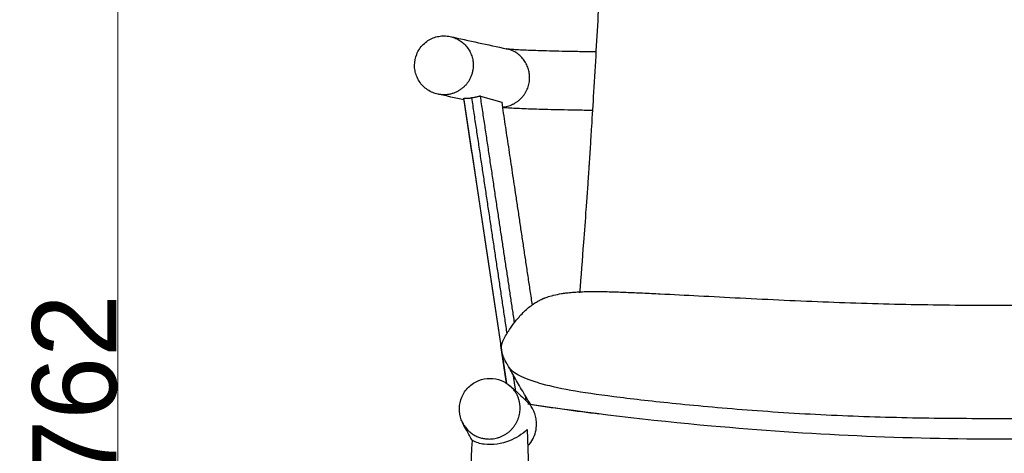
# Model space of a CAD drawing. Header units: millimetres. Extents: x 3357 to 5618, y -3453 to -1529.
# Tile 4 of 11: x 3357 to 3942, y -2145 to -1888. Entities that reach past the tile are written whole.
import ezdxf

# ---------------------------------------------------------------- set-up
doc = ezdxf.new("R2010")
doc.units = ezdxf.units.MM
doc.layers.add('Cartiglio', color=7, linetype='Continuous')
doc.dimstyles.new('Annotative', dxfattribs={"dimscale": 0, "dimtxt": 50, "dimasz": 25, "dimexe": 1.25, "dimexo": 100, "dimtad": 1, "dimdec": 0, "dimtxsty": 'Standard', "dimcen": 2.5, "dimclrd": 3, "dimclre": 3, "dimclrt": 1, "dimadec": 0, "dimazin": 0, "dimtfac": 1, "dimtdec": 0, "dimtmove": 0, "dimatfit": 3, "dimfxl": 100, "dimfxlon": 1, "dimlwd": 9, "dimlwe": 9, "dimarcsym": 0})

# ---------------------------------------------------------------- blocks, each defined once
blk = doc.blocks.new('*D47')
at = {"color": 3, "lineweight": 9, "transparency": 16777216}
for p, q in [((3515.39, -1725.7), (3414.14, -1725.7)), ((3415.39, -2463.01), (3415.39, -1750.7)), ((3515.39, -2488.01), (3414.14, -2488.01))]:
    blk.add_line(p, q, dxfattribs=at)
at = {"color": 3, "transparency": 16777216}
for points in [[(3411.23, -1750.7), (3419.56, -1750.7), (3415.39, -1725.7)], [(3411.23, -2463.01), (3419.56, -2463.01), (3415.39, -2488.01)]]:
    blk.add_solid(points, dxfattribs=at)
at = {"layer": 'Defpoints', "color": 0, "transparency": 16777216}
for p in [(3415.39, -1725.7), (3752.81, -1725.7), (3641.61, -2488.01)]:
    blk.add_point(p, dxfattribs=at)
at = {"color": 1, "transparency": 16777216, "insert": (3389.77, -2106.85), "char_height": 50, "attachment_point": 5, "rotation": 90}
blk.add_mtext('762', dxfattribs=at)
blk = doc.blocks.new('*D48')
at = {"color": 3, "lineweight": 9, "transparency": 16777216}
for p, q in [((3591.76, -1687.86), (3591.76, -1586.61)), ((4293.13, -1687.86), (4293.13, -1586.61)), ((3616.76, -1587.86), (4268.13, -1587.86))]:
    blk.add_line(p, q, dxfattribs=at)
at = {"color": 3, "transparency": 16777216}
for points in [[(3616.76, -1583.69), (3616.76, -1592.02), (3591.76, -1587.86)], [(4268.13, -1583.69), (4268.13, -1592.02), (4293.13, -1587.86)]]:
    blk.add_solid(points, dxfattribs=at)
at = {"layer": 'Defpoints', "color": 0, "transparency": 16777216}
for p in [(4293.13, -1587.86), (3591.76, -1914.94), (4293.13, -1914.94)]:
    blk.add_point(p, dxfattribs=at)
at = {"color": 1, "transparency": 16777216, "insert": (3942.45, -1562.23), "char_height": 50, "attachment_point": 5}
blk.add_mtext('701', dxfattribs=at)

msp = doc.modelspace()

# ---------------------------------------------------------------- linework, layer by layer
for points, knots in [([(3690.14, -2050.26), (3690.87, -2040.34), (3691.65, -2030.3), (3692.41, -2020.26), (3692.92, -2013.65), (3693.41, -2007.06), (3694.12, -1997.38), (3694.38, -1993.86), (3694.76, -1988.41), (3694.88, -1986.64), (3695.07, -1983.99), (3695.11, -1983.32), (3695.24, -1981.48), (3695.32, -1980.23), (3695.41, -1978.9), (3695.5, -1977.67), (3695.58, -1976.43), (3695.71, -1974.45), (3695.77, -1973.56), (3695.81, -1972.96), (3695.83, -1972.63), (3695.9, -1971.49), (3696.01, -1969.87), (3696.09, -1968.58), (3696.27, -1965.81), (3696.35, -1964.5), (3696.65, -1959.8), (3696.9, -1955.81), (3697.57, -1944.93), (3697.98, -1938.13), (3698.41, -1930.97), (3698.89, -1922.8), (3699.37, -1914.62), (3700.3, -1898.55), (3700.75, -1890.64), (3701.21, -1882.67), (3702.01, -1868.84), (3702.82, -1854.72), (3703.66, -1840.32), (3704.01, -1834.34), (3704.37, -1828.28), (3705.06, -1816.89), (3705.38, -1811.55), (3705.72, -1806.15), (3706.01, -1801.64), (3706.3, -1797.06), (3706.79, -1790.16), (3706.93, -1788.13), (3707.23, -1784.24), (3707.38, -1782.36), (3707.52, -1780.69), (3707.57, -1780.09), (3707.62, -1779.5), (3707.73, -1778.33), (3707.78, -1777.75), (3707.84, -1777.15), (3707.89, -1776.52), (3707.9, -1776.51), (3707.92, -1776.25), (3707.94, -1776), (3707.97, -1775.75), (3707.97, -1775.67), (3707.98, -1775.59), (3707.99, -1775.51), (3708.04, -1774.96), (3708.1, -1774.41), (3708.15, -1773.87), (3708.15, -1773.86), (3708.15, -1773.86), (3708.15, -1773.85), (3708.21, -1773.32), (3708.26, -1772.79), (3708.32, -1772.26), (3708.35, -1771.91), (3708.39, -1771.55), (3708.43, -1771.2), (3708.45, -1771.03), (3708.47, -1770.87), (3708.48, -1770.7), (3708.54, -1770.19), (3708.6, -1769.68), (3708.66, -1769.17), (3708.69, -1768.85), (3708.73, -1768.53), (3708.77, -1768.2), (3708.79, -1768.03), (3708.81, -1767.86), (3708.83, -1767.68), (3708.89, -1767.2), (3708.95, -1766.71), (3709.01, -1766.23), (3709.06, -1765.85), (3709.11, -1765.48), (3709.16, -1765.11), (3709.17, -1765.01), (3709.19, -1764.91), (3709.2, -1764.8), (3709.26, -1764.34), (3709.33, -1763.87), (3709.39, -1763.41), (3709.46, -1762.95), (3709.52, -1762.5), (3709.59, -1762.05)], [127.52863, 127.52863, 127.52863, 127.52863, 161.871992, 161.871992, 161.871992, 187.192818, 187.192818, 199.252934, 199.252934, 204.056264, 204.056264, 205.676925, 205.676925, 208.511262, 208.511262, 208.511262, 212.666691, 212.666691, 215.099495, 215.099495, 215.099495, 216.150178, 216.150178, 220.437484, 220.437484, 225.29837, 225.29837, 240.33991, 240.33991, 262.216499, 262.216499, 262.216499, 289.834195, 289.834195, 316.289727, 316.289727, 316.289727, 363.418647, 363.418647, 363.418647, 383.807158, 383.807158, 401.28566, 401.28566, 401.28566, 415.116418, 415.116418, 421.805542, 421.805542, 429.465198, 429.465198, 429.465198, 431.773504, 431.773504, 434.028169, 434.028169, 434.135829, 434.135829, 434.135829, 435.135829, 435.135829, 435.135829, 436.135829, 436.135829, 436.135829, 437.135829, 437.135829, 437.135829, 438.135829, 438.135829, 438.135829, 439.135829, 439.135829, 439.135829, 440.135829, 440.135829, 440.135829, 441.135829, 441.135829, 441.135829, 442.135829, 442.135829, 442.135829, 443.135829, 443.135829, 443.135829, 444.135829, 444.135829, 444.135829, 445.135829, 445.135829, 445.135829, 446.135829, 446.135829, 446.135829, 447.135829, 447.135829, 447.135829, 448.135829, 448.135829, 448.135829, 449.135829, 449.135829, 449.135829, 449.135829]), ([(3690.14, -2050.26), (3690.87, -2040.34), (3691.65, -2030.3), (3692.41, -2020.26), (3692.92, -2013.65), (3693.41, -2007.06), (3694.12, -1997.38), (3694.38, -1993.86), (3694.76, -1988.41), (3694.88, -1986.64), (3695.07, -1983.99), (3695.11, -1983.32), (3695.24, -1981.48), (3695.32, -1980.23), (3695.41, -1978.9), (3695.5, -1977.67), (3695.58, -1976.43), (3695.71, -1974.45), (3695.77, -1973.56), (3695.81, -1972.96), (3695.83, -1972.63), (3695.9, -1971.49), (3696.01, -1969.87), (3696.09, -1968.58), (3696.27, -1965.81), (3696.35, -1964.5), (3696.65, -1959.8), (3696.9, -1955.81), (3697.57, -1944.93), (3697.98, -1938.13), (3698.41, -1930.97), (3698.89, -1922.8), (3699.37, -1914.62), (3700.3, -1898.55), (3700.75, -1890.64), (3701.21, -1882.67), (3702.01, -1868.84), (3702.82, -1854.72), (3703.66, -1840.32), (3704.01, -1834.34), (3704.37, -1828.28), (3705.06, -1816.89), (3705.38, -1811.55), (3705.72, -1806.15), (3706.01, -1801.64), (3706.3, -1797.06), (3706.79, -1790.16), (3706.93, -1788.13), (3707.23, -1784.24), (3707.38, -1782.36), (3707.52, -1780.69), (3707.57, -1780.09), (3707.62, -1779.5), (3707.73, -1778.33), (3707.78, -1777.75), (3707.84, -1777.15), (3707.89, -1776.52), (3707.9, -1776.51), (3707.92, -1776.25), (3707.94, -1776), (3707.97, -1775.75), (3707.97, -1775.67), (3707.98, -1775.59), (3707.99, -1775.51), (3708.04, -1774.96), (3708.1, -1774.41), (3708.15, -1773.87), (3708.15, -1773.86), (3708.15, -1773.86), (3708.15, -1773.85), (3708.21, -1773.32), (3708.26, -1772.79), (3708.32, -1772.26), (3708.35, -1771.91), (3708.39, -1771.55), (3708.43, -1771.2), (3708.45, -1771.03), (3708.47, -1770.87), (3708.48, -1770.7), (3708.54, -1770.19), (3708.6, -1769.68), (3708.66, -1769.17), (3708.69, -1768.85), (3708.73, -1768.53), (3708.77, -1768.2), (3708.79, -1768.03), (3708.81, -1767.86), (3708.83, -1767.68), (3708.89, -1767.2), (3708.95, -1766.71), (3709.01, -1766.23), (3709.06, -1765.85), (3709.11, -1765.48), (3709.16, -1765.11), (3709.17, -1765.01), (3709.19, -1764.91), (3709.2, -1764.8), (3709.26, -1764.34), (3709.33, -1763.87), (3709.39, -1763.41), (3709.46, -1762.95), (3709.52, -1762.5), (3709.59, -1762.05)], [127.52863, 127.52863, 127.52863, 127.52863, 161.871992, 161.871992, 161.871992, 187.192818, 187.192818, 199.252934, 199.252934, 204.056264, 204.056264, 205.676925, 205.676925, 208.511262, 208.511262, 208.511262, 212.666691, 212.666691, 215.099495, 215.099495, 215.099495, 216.150178, 216.150178, 220.437484, 220.437484, 225.29837, 225.29837, 240.33991, 240.33991, 262.216499, 262.216499, 262.216499, 289.834195, 289.834195, 316.289727, 316.289727, 316.289727, 363.418647, 363.418647, 363.418647, 383.807158, 383.807158, 401.28566, 401.28566, 401.28566, 415.116418, 415.116418, 421.805542, 421.805542, 429.465198, 429.465198, 429.465198, 431.773504, 431.773504, 434.028169, 434.028169, 434.135829, 434.135829, 434.135829, 435.135829, 435.135829, 435.135829, 436.135829, 436.135829, 436.135829, 437.135829, 437.135829, 437.135829, 438.135829, 438.135829, 438.135829, 439.135829, 439.135829, 439.135829, 440.135829, 440.135829, 440.135829, 441.135829, 441.135829, 441.135829, 442.135829, 442.135829, 442.135829, 443.135829, 443.135829, 443.135829, 444.135829, 444.135829, 444.135829, 445.135829, 445.135829, 445.135829, 446.135829, 446.135829, 446.135829, 447.135829, 447.135829, 447.135829, 448.135829, 448.135829, 448.135829, 449.135829, 449.135829, 449.135829, 449.135829]), ([(3605.55, -1932.17), (3604.58, -1931.96), (3603.62, -1931.67), (3602.7, -1931.3), (3600.48, -1930.4), (3598.46, -1929.05), (3596.78, -1927.34), (3595.1, -1925.63), (3593.8, -1923.6), (3592.94, -1921.37), (3592.53, -1920.32), (3592.23, -1919.23), (3591.85, -1917.07), (3591.76, -1916.01), (3591.76, -1914.94), (3591.78, -1912.75), (3592.21, -1910.58), (3593.03, -1908.55), (3593.46, -1907.46), (3594.01, -1906.41), (3595.32, -1904.43), (3596.08, -1903.5), (3596.93, -1902.65), (3598.63, -1900.97), (3600.65, -1899.65), (3602.88, -1898.78), (3603.94, -1898.36), (3605.03, -1898.05), (3607.21, -1897.66), (3608.28, -1897.57), (3609.35, -1897.57), (3610.57, -1897.58), (3611.78, -1897.71), (3612.97, -1897.97)], [0, 0, 0, 0, 2.984473, 2.984473, 2.984473, 10.211236, 10.211236, 10.211236, 17.408272, 17.408272, 17.408272, 20.796722, 20.796722, 23.988232, 23.988232, 23.988232, 30.586104, 30.586104, 30.586104, 34.110807, 34.110807, 37.716234, 37.716234, 37.716234, 44.912724, 44.912724, 44.912724, 48.323001, 48.323001, 51.544821, 51.544821, 51.544821, 55.203854, 55.203854, 55.203854, 55.203854]), ([(3605.55, -1932.17), (3604.58, -1931.96), (3603.62, -1931.67), (3602.7, -1931.3), (3600.48, -1930.4), (3598.46, -1929.05), (3596.78, -1927.34), (3595.1, -1925.63), (3593.8, -1923.6), (3592.94, -1921.37), (3592.53, -1920.32), (3592.23, -1919.23), (3591.85, -1917.07), (3591.76, -1916.01), (3591.76, -1914.94), (3591.78, -1912.75), (3592.21, -1910.58), (3593.03, -1908.55), (3593.46, -1907.46), (3594.01, -1906.41), (3595.32, -1904.43), (3596.08, -1903.5), (3596.93, -1902.65), (3598.63, -1900.97), (3600.65, -1899.65), (3602.88, -1898.78), (3603.94, -1898.36), (3605.03, -1898.05), (3607.21, -1897.66), (3608.28, -1897.57), (3609.35, -1897.57), (3610.57, -1897.58), (3611.78, -1897.71), (3612.97, -1897.97)], [0, 0, 0, 0, 2.984473, 2.984473, 2.984473, 10.211236, 10.211236, 10.211236, 17.408272, 17.408272, 17.408272, 20.796722, 20.796722, 23.988232, 23.988232, 23.988232, 30.586104, 30.586104, 30.586104, 34.110807, 34.110807, 37.716234, 37.716234, 37.716234, 44.912724, 44.912724, 44.912724, 48.323001, 48.323001, 51.544821, 51.544821, 51.544821, 55.203854, 55.203854, 55.203854, 55.203854]), ([(3646.12, -1905.17), (3646.12, -1905.17), (3646.2, -1905.19), (3646.34, -1905.2), (3646.65, -1905.24), (3647.23, -1905.3), (3647.97, -1905.36), (3648.73, -1905.42), (3649.68, -1905.49), (3650.79, -1905.56), (3651.92, -1905.63), (3653.22, -1905.7), (3654.67, -1905.77), (3656.14, -1905.84), (3657.77, -1905.91), (3659.53, -1905.98), (3661.33, -1906.05), (3663.27, -1906.12), (3665.34, -1906.18), (3667.44, -1906.25), (3669.67, -1906.31), (3672.03, -1906.38), (3674.4, -1906.44), (3676.9, -1906.5), (3679.52, -1906.56), (3682.13, -1906.61), (3684.87, -1906.67), (3687.7, -1906.72), (3690.53, -1906.77), (3693.46, -1906.82), (3696.48, -1906.86), (3697.58, -1906.88), (3698.69, -1906.89), (3699.81, -1906.91)], [5.063843, 5.063843, 5.063843, 5.063843, 9.613815, 9.613815, 9.613815, 19.44592, 19.44592, 19.44592, 29.537574, 29.537574, 29.537574, 39.857, 39.857, 39.857, 50.363994, 50.363994, 50.363994, 61.015061, 61.015061, 61.015061, 71.765338, 71.765338, 71.765338, 82.567724, 82.567724, 82.567724, 93.374717, 93.374717, 93.374717, 104.138709, 104.138709, 104.138709, 108.063067, 108.063067, 108.063067, 108.063067]), ([(3646.12, -1905.17), (3646.12, -1905.17), (3646.2, -1905.19), (3646.34, -1905.2), (3646.65, -1905.24), (3647.23, -1905.3), (3647.97, -1905.36), (3648.73, -1905.42), (3649.68, -1905.49), (3650.79, -1905.56), (3651.92, -1905.63), (3653.22, -1905.7), (3654.67, -1905.77), (3656.14, -1905.84), (3657.77, -1905.91), (3659.53, -1905.98), (3661.33, -1906.05), (3663.27, -1906.12), (3665.34, -1906.18), (3667.44, -1906.25), (3669.67, -1906.31), (3672.03, -1906.38), (3674.4, -1906.44), (3676.9, -1906.5), (3679.52, -1906.56), (3682.13, -1906.61), (3684.87, -1906.67), (3687.7, -1906.72), (3690.53, -1906.77), (3693.46, -1906.82), (3696.48, -1906.86), (3697.58, -1906.88), (3698.69, -1906.89), (3699.81, -1906.91)], [5.063843, 5.063843, 5.063843, 5.063843, 9.613815, 9.613815, 9.613815, 19.44592, 19.44592, 19.44592, 29.537574, 29.537574, 29.537574, 39.857, 39.857, 39.857, 50.363994, 50.363994, 50.363994, 61.015061, 61.015061, 61.015061, 71.765338, 71.765338, 71.765338, 82.567724, 82.567724, 82.567724, 93.374717, 93.374717, 93.374717, 104.138709, 104.138709, 104.138709, 108.063067, 108.063067, 108.063067, 108.063067]), ([(3697.75, -1941.88), (3697.15, -1941.88), (3696.55, -1941.87), (3695.96, -1941.86), (3692.9, -1941.81), (3689.94, -1941.76), (3687.07, -1941.71), (3684.19, -1941.66), (3681.42, -1941.61), (3678.75, -1941.55), (3676.09, -1941.49), (3673.54, -1941.43), (3671.11, -1941.36), (3668.69, -1941.3), (3666.4, -1941.23), (3664.23, -1941.17), (3662.09, -1941.1), (3660.07, -1941.03), (3658.18, -1940.95), (3656.32, -1940.88), (3654.58, -1940.81), (3652.98, -1940.73), (3651.41, -1940.65), (3649.96, -1940.58), (3648.64, -1940.49), (3647.33, -1940.41), (3646.17, -1940.33), (3645.08, -1940.24), (3644.72, -1940.21), (3644.37, -1940.18), (3644.04, -1940.15)], [59.665978, 59.665978, 59.665978, 59.665978, 61.779601, 61.779601, 61.779601, 72.635634, 72.635634, 72.635634, 83.541938, 83.541938, 83.541938, 94.452627, 94.452627, 94.452627, 105.322578, 105.322578, 105.322578, 116.108083, 116.108083, 116.108083, 126.769397, 126.769397, 126.769397, 137.27122, 137.27122, 137.27122, 147.587705, 147.587705, 147.587705, 150.986151, 150.986151, 150.986151, 150.986151]), ([(3697.75, -1941.88), (3697.15, -1941.88), (3696.55, -1941.87), (3695.96, -1941.86), (3692.9, -1941.81), (3689.94, -1941.76), (3687.07, -1941.71), (3684.19, -1941.66), (3681.42, -1941.61), (3678.75, -1941.55), (3676.09, -1941.49), (3673.54, -1941.43), (3671.11, -1941.36), (3668.69, -1941.3), (3666.4, -1941.23), (3664.23, -1941.17), (3662.09, -1941.1), (3660.07, -1941.03), (3658.18, -1940.95), (3656.32, -1940.88), (3654.58, -1940.81), (3652.98, -1940.73), (3651.41, -1940.65), (3649.96, -1940.58), (3648.64, -1940.49), (3647.33, -1940.41), (3646.17, -1940.33), (3645.08, -1940.24), (3644.72, -1940.21), (3644.37, -1940.18), (3644.04, -1940.15)], [59.665978, 59.665978, 59.665978, 59.665978, 61.779601, 61.779601, 61.779601, 72.635634, 72.635634, 72.635634, 83.541938, 83.541938, 83.541938, 94.452627, 94.452627, 94.452627, 105.322578, 105.322578, 105.322578, 116.108083, 116.108083, 116.108083, 126.769397, 126.769397, 126.769397, 137.27122, 137.27122, 137.27122, 147.587705, 147.587705, 147.587705, 150.986151, 150.986151, 150.986151, 150.986151]), ([(3667.73, -2053.84), (3667.73, -2053.84), (3667.73, -2053.84), (3667.73, -2053.84), (3667.73, -2053.84), (3667.74, -2053.84), (3667.74, -2053.84), (3667.74, -2053.83), (3667.75, -2053.83), (3667.76, -2053.83), (3667.76, -2053.82), (3667.79, -2053.81), (3667.8, -2053.81), (3667.84, -2053.79), (3667.87, -2053.78), (3667.96, -2053.74), (3668.02, -2053.71), (3668.19, -2053.64), (3668.29, -2053.6), (3668.57, -2053.48), (3668.78, -2053.39), (3668.95, -2053.32), (3669.13, -2053.25), (3669.3, -2053.19), (3669.47, -2053.12), (3669.82, -2052.99), (3670.19, -2052.86), (3670.55, -2052.74), (3671.68, -2052.35), (3672.85, -2052.01), (3673.99, -2051.71), (3674.16, -2051.67), (3674.31, -2051.63), (3674.43, -2051.6), (3675.96, -2051.22), (3677.54, -2050.91), (3679.08, -2050.65), (3679.97, -2050.5), (3680.86, -2050.37), (3681.76, -2050.26), (3682.68, -2050.14), (3683.57, -2050.04), (3684.5, -2049.95), (3684.62, -2049.94), (3684.73, -2049.93), (3684.83, -2049.92)], [0, 0, 0, 0, 0.003058, 0.003058, 0.006307, 0.006307, 0.012241, 0.012241, 0.023848, 0.023848, 0.046941, 0.046941, 0.09307, 0.09307, 0.190086, 0.190086, 0.401546, 0.401546, 0.737607, 0.737607, 1.333541, 1.333541, 1.333541, 1.892647, 1.892647, 1.892647, 3.05432, 3.05432, 3.05432, 6.76093, 6.76093, 6.76093, 7.237231, 7.237231, 7.237231, 12.219805, 12.219805, 12.219805, 15.062453, 15.062453, 15.062453, 17.922723, 17.922723, 17.922723, 18.26644, 18.26644, 18.26644, 18.26644]), ([(3667.73, -2053.84), (3667.73, -2053.84), (3667.73, -2053.84), (3667.73, -2053.84), (3667.73, -2053.84), (3667.74, -2053.84), (3667.74, -2053.84), (3667.74, -2053.83), (3667.75, -2053.83), (3667.76, -2053.83), (3667.76, -2053.82), (3667.79, -2053.81), (3667.8, -2053.81), (3667.84, -2053.79), (3667.87, -2053.78), (3667.96, -2053.74), (3668.02, -2053.71), (3668.19, -2053.64), (3668.29, -2053.6), (3668.57, -2053.48), (3668.78, -2053.39), (3668.95, -2053.32), (3669.13, -2053.25), (3669.3, -2053.19), (3669.47, -2053.12), (3669.82, -2052.99), (3670.19, -2052.86), (3670.55, -2052.74), (3671.68, -2052.35), (3672.85, -2052.01), (3673.99, -2051.71), (3674.16, -2051.67), (3674.31, -2051.63), (3674.43, -2051.6), (3675.96, -2051.22), (3677.54, -2050.91), (3679.08, -2050.65), (3679.97, -2050.5), (3680.86, -2050.37), (3681.76, -2050.26), (3682.68, -2050.14), (3683.57, -2050.04), (3684.5, -2049.95), (3684.62, -2049.94), (3684.73, -2049.93), (3684.83, -2049.92)], [0, 0, 0, 0, 0.003058, 0.003058, 0.006307, 0.006307, 0.012241, 0.012241, 0.023848, 0.023848, 0.046941, 0.046941, 0.09307, 0.09307, 0.190086, 0.190086, 0.401546, 0.401546, 0.737607, 0.737607, 1.333541, 1.333541, 1.333541, 1.892647, 1.892647, 1.892647, 3.05432, 3.05432, 3.05432, 6.76093, 6.76093, 6.76093, 7.237231, 7.237231, 7.237231, 12.219805, 12.219805, 12.219805, 15.062453, 15.062453, 15.062453, 17.922723, 17.922723, 17.922723, 18.26644, 18.26644, 18.26644, 18.26644]), ([(3684.83, -2049.92), (3686.07, -2049.8), (3687.27, -2049.71), (3688.54, -2049.64), (3689.86, -2049.56), (3691.23, -2049.5), (3692.56, -2049.47), (3693.03, -2049.45), (3693.48, -2049.44), (3693.92, -2049.43), (3694.73, -2049.42), (3695.53, -2049.41), (3696.31, -2049.4), (3697.59, -2049.39), (3698.88, -2049.39), (3700.16, -2049.4)], [0, 0, 0, 0, 3.832579, 3.832579, 3.832579, 7.919213, 7.919213, 7.919213, 9.295952, 9.295952, 9.295952, 11.710663, 11.710663, 11.710663, 15.583623, 15.583623, 15.583623, 15.583623]), ([(3684.83, -2049.92), (3686.07, -2049.8), (3687.27, -2049.71), (3688.54, -2049.64), (3689.86, -2049.56), (3691.23, -2049.5), (3692.56, -2049.47), (3693.03, -2049.45), (3693.48, -2049.44), (3693.92, -2049.43), (3694.73, -2049.42), (3695.53, -2049.41), (3696.31, -2049.4), (3697.59, -2049.39), (3698.88, -2049.39), (3700.16, -2049.4)], [0, 0, 0, 0, 3.832579, 3.832579, 3.832579, 7.919213, 7.919213, 7.919213, 9.295952, 9.295952, 9.295952, 11.710663, 11.710663, 11.710663, 15.583623, 15.583623, 15.583623, 15.583623]), ([(3618.41, -2118.81), (3618.45, -2116.53), (3618.93, -2114.27), (3619.81, -2112.16), (3620.28, -2111.05), (3620.85, -2109.98), (3622.22, -2107.96), (3623.01, -2107.01), (3623.89, -2106.15), (3625.64, -2104.45), (3627.71, -2103.11), (3629.98, -2102.22), (3632.1, -2101.4), (3634.35, -2100.97), (3636.61, -2100.97)], [0, 0, 0, 0, 6.874362, 6.874362, 6.874362, 10.509232, 10.509232, 14.205502, 14.205502, 14.205502, 21.550937, 21.550937, 21.550937, 28.375105, 28.375105, 28.375105, 28.375105]), ([(3618.41, -2118.81), (3618.45, -2116.53), (3618.93, -2114.27), (3619.81, -2112.16), (3620.28, -2111.05), (3620.85, -2109.98), (3622.22, -2107.96), (3623.01, -2107.01), (3623.89, -2106.15), (3625.64, -2104.45), (3627.71, -2103.11), (3629.98, -2102.22), (3632.1, -2101.4), (3634.35, -2100.97), (3636.61, -2100.97)], [0, 0, 0, 0, 6.874362, 6.874362, 6.874362, 10.509232, 10.509232, 14.205502, 14.205502, 14.205502, 21.550937, 21.550937, 21.550937, 28.375105, 28.375105, 28.375105, 28.375105]), ([(3636.61, -2100.97), (3638.91, -2100.97), (3641.19, -2101.41), (3643.32, -2102.26), (3645.18, -2102.99), (3646.9, -2104.03), (3648.42, -2105.33)], [0, 0, 0, 0, 6.914888, 6.914888, 6.914888, 12.92337, 12.92337, 12.92337, 12.92337]), ([(3636.61, -2100.97), (3638.91, -2100.97), (3641.19, -2101.41), (3643.32, -2102.26), (3645.18, -2102.99), (3646.9, -2104.03), (3648.42, -2105.33)], [0, 0, 0, 0, 6.914888, 6.914888, 6.914888, 12.92337, 12.92337, 12.92337, 12.92337]), ([(3620.37, -2127.41), (3620.26, -2127.18), (3620.15, -2126.96), (3619.88, -2126.36), (3619.72, -2125.98), (3619.57, -2125.59), (3618.75, -2123.43), (3618.36, -2121.12), (3618.41, -2118.81)], [0, 0, 0, 0, 0.754716, 0.754716, 1.986119, 1.986119, 1.986119, 8.952663, 8.952663, 8.952663, 8.952663]), ([(3620.37, -2127.41), (3620.26, -2127.18), (3620.15, -2126.96), (3619.88, -2126.36), (3619.72, -2125.98), (3619.57, -2125.59), (3618.75, -2123.43), (3618.36, -2121.12), (3618.41, -2118.81)], [0, 0, 0, 0, 0.754716, 0.754716, 1.986119, 1.986119, 1.986119, 8.952663, 8.952663, 8.952663, 8.952663]), ([(3626.15, -2137.84), (3625.02, -2135.95), (3623.91, -2134.01), (3621.99, -2130.51), (3621.27, -2129.16), (3620.59, -2127.84), (3620.51, -2127.68), (3620.43, -2127.51)], [539.504168, 539.504168, 539.504168, 539.504168, 571.752763, 571.752763, 596.352249, 596.352249, 599.764917, 599.764917, 599.764917, 599.764917]), ([(3626.15, -2137.84), (3625.02, -2135.95), (3623.91, -2134.01), (3621.99, -2130.51), (3621.27, -2129.16), (3620.59, -2127.84), (3620.51, -2127.68), (3620.43, -2127.51)], [539.504168, 539.504168, 539.504168, 539.504168, 571.752763, 571.752763, 596.352249, 596.352249, 599.764917, 599.764917, 599.764917, 599.764917]), ([(3658.74, -2131.37), (3655.58, -2134.34), (3647.92, -2139.16), (3635.66, -2141.1), (3628.38, -2139.17), (3626.24, -2137.85)], [0.574526, 0.574526, 0.574526, 0.574526, 13.260174, 28.546289, 35.91512, 35.91512, 35.91512, 35.91512]), ([(3625.89, -2478.75), (3623.35, -2422.74), (3622.08, -2366.65), (3622.08, -2310.58), (3622.08, -2304.35), (3622.1, -2298.48), (3622.12, -2292.99), (3622.37, -2241.92), (3623.71, -2189.86), (3626.15, -2137.84)], [15.016235, 15.016235, 15.016235, 15.016235, 185.309563, 185.309563, 185.309563, 203.106218, 203.106218, 203.106218, 361.225526, 361.225526, 361.225526, 361.225526]), ([(3625.89, -2478.75), (3623.35, -2422.74), (3622.08, -2366.65), (3622.08, -2310.58), (3622.08, -2304.35), (3622.1, -2298.48), (3622.12, -2292.99), (3622.37, -2241.92), (3623.71, -2189.86), (3626.15, -2137.84)], [15.016235, 15.016235, 15.016235, 15.016235, 185.309563, 185.309563, 185.309563, 203.106218, 203.106218, 203.106218, 361.225526, 361.225526, 361.225526, 361.225526])]:
    msp.add_open_spline(points, degree=3, knots=knots)
at = {"lineweight": -3}
for points, weights in [([(3612.97, -1897.97), (3626.77, -1900.96), (3626.66, -1915.16)], [1, 0.776555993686, 1]), ([(3646.52, -1905.25), (3646.36, -1905.22), (3646.2, -1905.19)], [0.928962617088, 0.931577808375, 0.934283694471]), ([(3660.2, -1922.44), (3660.31, -1908.25), (3646.52, -1905.25)], [1, 0.748468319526, 0.928958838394]), ([(3644.01, -1939.8), (3660.08, -1938.64), (3660.2, -1922.44)], [0.970326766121, 0.722782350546, 1]), ([(3654.55, -2119.05), (3654.71, -2110.71), (3648.42, -2105.33)], [1, 0.838688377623, 0.855062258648]), ([(3636.14, -2137), (3654.18, -2137), (3654.55, -2119.05)], [1, 0.707106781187, 1]), ([(3620.37, -2127.41), (3625.25, -2137), (3636.14, -2137)], [0.873184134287, 0.799935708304, 1])]:
    msp.add_rational_spline(points, weights, degree=2, dxfattribs=at)
for points, degree in [([(3612.97, -1897.97), (3624.15, -1900.4), (3635.34, -1902.82), (3646.52, -1905.25)], 3), ([(3612.97, -1897.97), (3624.15, -1900.4), (3635.34, -1902.82), (3646.52, -1905.25)], 3), ([(3646.52, -1905.25), (3646.24, -1905.19), (3646.13, -1905.18), (3646.12, -1905.17)], 3), ([(3646.52, -1905.25), (3646.24, -1905.19), (3646.13, -1905.18), (3646.12, -1905.17)], 3), ([(3621.29, -1935.59), (3616.04, -1934.45), (3610.79, -1933.31), (3605.55, -1932.17)], 3), ([(3621.29, -1935.59), (3616.04, -1934.45), (3610.79, -1933.31), (3605.55, -1932.17)], 3), ([(3646.53, -2103.92), (3633.89, -2019.75), (3621.11, -1934.57)], 2), ([(3646.53, -2103.92), (3633.89, -2019.75), (3621.26, -1935.58)], 2), ([(3646.55, -2103.94), (3633.92, -2019.76), (3621.29, -1935.59)], 2), ([(3646.55, -2103.94), (3633.92, -2019.76), (3621.29, -1935.59)], 2)]:
    msp.add_open_spline(points, degree=degree)
msp.add_rational_spline([(3626.66, -1915.16), (3626.6, -1923.49), (3620.12, -1928.71), (3613.65, -1933.93), (3605.55, -1932.17)], [1, 0.902786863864, 1, 0.902786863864, 1], degree=2, knots=[0, 0, 0, 0.4445877, 0.4445877, 0.8891754, 0.8891754, 0.8891754], dxfattribs=at)
for points, degree in [([(3625.65, -1934.41), (3636.32, -2005.53), (3646.66, -2074.45)], 2), ([(3651.2, -2067.86), (3641.45, -2002.85), (3630.97, -1933.47)], 2), ([(3643.57, -1937), (3651.99, -1992.97), (3661.67, -2057.49)], 2), ([(3667.65, -2053.88), (3667.67, -2053.87), (3667.7, -2053.85), (3667.73, -2053.84)], 3), ([(3650.28, -2098.58), (3651.01, -2103.41), (3651.74, -2108.25)], 2), ([(3665.5, -2103.62), (3670.81, -2105.15), (3677.25, -2106.61), (3684.65, -2107.93)], 3), ([(3658.18, -2114.35), (3657.96, -2112.91), (3657.75, -2111.46)], 2), ([(3684.65, -2107.93), (3692.04, -2109.25), (3700.39, -2110.42), (3710.28, -2111.69)], 3), ([(3710.28, -2111.69), (3720.17, -2112.95), (3731.6, -2114.29), (3744.91, -2115.66)], 3), ([(3660.12, -2116.28), (3673.94, -2118.37), (3687.8, -2120.3), (3701.67, -2122.08)], 3), ([(3744.91, -2115.66), (3758.21, -2117.02), (3788.57, -2119.79), (3839.78, -2123.08), (3891.1, -2124.58), (3942.49, -2124.88), (3993.88, -2124.58), (4045.21, -2123.08), (4096.42, -2119.79), (4126.77, -2117.02), (4140.08, -2115.66)], 3), ([(3658.74, -2131.37), (3661.13, -2193.47), (3662.1, -2241.76), (3662.12, -2289.04)], 3)]:
    msp.add_open_spline(points, degree=degree, dxfattribs=at)
for points, knots in [([(3656.94, -2061.33), (3657.8, -2060.5), (3658.68, -2059.72), (3659.6, -2058.96), (3660.56, -2058.18), (3661.54, -2057.45), (3662.55, -2056.76), (3662.95, -2056.49), (3663.35, -2056.23), (3664.11, -2055.75), (3664.46, -2055.54), (3664.82, -2055.33), (3665.01, -2055.22), (3665.21, -2055.12), (3665.4, -2055.01), (3665.61, -2054.89), (3665.82, -2054.78), (3666.26, -2054.55), (3666.46, -2054.45), (3666.68, -2054.33), (3666.87, -2054.24), (3667.06, -2054.15), (3667.27, -2054.05), (3667.3, -2054.03), (3667.39, -2053.99), (3667.44, -2053.97), (3667.57, -2053.91), (3667.66, -2053.87), (3667.73, -2053.84)], [0, 0, 0, 0, 3.565934, 3.565934, 3.565934, 7.262138, 7.262138, 7.262138, 8.703589, 8.703589, 9.950813, 9.950813, 9.950813, 10.616413, 10.616413, 10.616413, 11.331577, 11.331577, 12.078428, 12.078428, 12.078428, 12.705056, 12.705056, 12.806797, 12.806797, 13.00281, 13.00281, 13.250746, 13.250746, 13.250746, 13.250746]), ([(3667.73, -2053.84), (3667.78, -2053.82), (3667.84, -2053.79), (3667.9, -2053.77), (3667.9, -2053.77)], [0.1078511, 0.1078511, 0.1078511, 0.1078511, 0.25, 0.2537147, 0.2537147, 0.2537147, 0.2537147]), ([(3700.16, -2049.4), (3701.51, -2049.41), (3702.86, -2049.42), (3704.2, -2049.45), (3705.63, -2049.47), (3707.05, -2049.5), (3708.46, -2049.54), (3711.53, -2049.62), (3714.57, -2049.72), (3717.59, -2049.84), (3720.88, -2049.96), (3724.15, -2050.1), (3730.91, -2050.41), (3734.4, -2050.59), (3737.87, -2050.76)], [0, 0, 0, 0, 4.071682, 4.071682, 4.071682, 8.36374, 8.36374, 8.36374, 17.559582, 17.559582, 17.559582, 27.374961, 27.374961, 37.97415, 37.97415, 37.97415, 37.97415]), ([(3737.87, -2050.76), (3745.37, -2051.13), (3753.16, -2051.54), (3768.86, -2052.36), (3777.23, -2052.8), (3785.42, -2053.22), (3802.8, -2054.1), (3820.44, -2054.94), (3837.84, -2055.61), (3855.34, -2056.27), (3872.88, -2056.77), (3890.39, -2057.09), (3907.74, -2057.41), (3925.14, -2057.57), (3942.49, -2057.57), (3959.85, -2057.57), (3977.24, -2057.41), (3994.59, -2057.09), (4012.11, -2056.77), (4029.64, -2056.27), (4047.14, -2055.61), (4064.55, -2054.94), (4082.18, -2054.1), (4099.57, -2053.22), (4107.76, -2052.8), (4116.13, -2052.36), (4131.82, -2051.54), (4139.62, -2051.13), (4147.12, -2050.76)], [0, 0, 0, 0, 22.834872, 22.834872, 47.725471, 47.725471, 47.725471, 100.237718, 100.237718, 100.237718, 152.820599, 152.820599, 152.820599, 204.925713, 204.925713, 204.925713, 257.030827, 257.030827, 257.030827, 309.613708, 309.613708, 309.613708, 362.125955, 362.125955, 362.125955, 387.016553, 387.016553, 409.851425, 409.851425, 409.851425, 409.851425]), ([(3647.68, -2094.02), (3647.37, -2093.49), (3647.05, -2092.94), (3646.61, -2092.16), (3646.5, -2091.97), (3646.18, -2091.39), (3645.96, -2091), (3645.64, -2090.4), (3645.54, -2090.19), (3645.33, -2089.78), (3645.23, -2089.58), (3645.04, -2089.19), (3644.94, -2088.98), (3644.74, -2088.51), (3644.63, -2088.26), (3644.43, -2087.77), (3644.36, -2087.59), (3644.21, -2087.17), (3644.13, -2086.93), (3644.06, -2086.69), (3644, -2086.49), (3643.94, -2086.28), (3643.85, -2085.93), (3643.81, -2085.77), (3643.74, -2085.45), (3643.7, -2085.25), (3643.66, -2084.99), (3643.65, -2084.93), (3643.63, -2084.81), (3643.59, -2084.55), (3643.56, -2084.35), (3643.52, -2084.04), (3643.49, -2083.8), (3643.46, -2083.47), (3643.45, -2083.36), (3643.43, -2083.19), (3643.43, -2083.12), (3643.4, -2082.72), (3643.4, -2082.4), (3643.42, -2082.14), (3643.43, -2081.93), (3643.46, -2081.69), (3643.52, -2081.32), (3643.55, -2081.16), (3643.64, -2080.82), (3643.7, -2080.58), (3643.8, -2080.25), (3643.84, -2080.13), (3643.88, -2080), (3643.95, -2079.78), (3644.01, -2079.62), (3644.14, -2079.26), (3644.22, -2079.03), (3644.53, -2078.29), (3644.77, -2077.8), (3645.05, -2077.24), (3645.58, -2076.23), (3646.22, -2075.16), (3647.46, -2073.18), (3648.16, -2072.13), (3648.82, -2071.17), (3649.91, -2069.59), (3651.01, -2068.06), (3652.97, -2065.61), (3653.69, -2064.75), (3655.25, -2063.02), (3656.08, -2062.16), (3656.94, -2061.33)], [0, 0, 0, 0, 10.658421, 10.658421, 13.940814, 13.940814, 20.101491, 20.101491, 23.062804, 23.062804, 25.867295, 25.867295, 28.25626, 28.25626, 30.359122, 30.359122, 31.616738, 31.616738, 33.132959, 33.132959, 33.132959, 35.347248, 35.347248, 36.908945, 36.908945, 38.534546, 38.534546, 38.995531, 38.995531, 39.401738, 39.401738, 39.401738, 40.500225, 40.500225, 41.164077, 41.164077, 41.665852, 41.665852, 44.189654, 44.189654, 44.189654, 46.259973, 46.259973, 47.426204, 47.426204, 48.596579, 48.596579, 48.596579, 48.987765, 48.987765, 49.525586, 49.525586, 50.58706, 50.58706, 52.582457, 52.582457, 52.582457, 56.153669, 56.153669, 59.936063, 59.936063, 59.936063, 66.012767, 66.012767, 69.421874, 69.421874, 72.991134, 72.991134, 72.991134, 72.991134]), ([(3665.5, -2103.62), (3660.19, -2102.09), (3651.83, -2098.88), (3648.61, -2095.58), (3647.72, -2094.09), (3647.68, -2094.02)], [-8, -8, -8, -8, -7, -6, -5.947351, -5.947351, -5.947351, -5.947351]), ([(3660.73, -2116.38), (3659.37, -2114.17), (3658.02, -2111.94), (3656.7, -2109.71), (3655.02, -2106.88), (3653.43, -2104.1), (3651.84, -2101.3), (3651.12, -2100.05), (3650.4, -2098.78), (3649.03, -2096.36), (3648.37, -2095.21), (3647.68, -2094.02)], [1042.914209, 1042.914209, 1042.914209, 1042.914209, 1082.562076, 1082.562076, 1082.562076, 1133.881999, 1133.881999, 1133.881999, 1157.502428, 1157.502428, 1178.014966, 1178.014966, 1178.014966, 1178.014966]), ([(3648.42, -2105.33), (3649.76, -2106.48), (3651.07, -2107.63), (3654.79, -2111.03), (3657.13, -2113.29), (3659.63, -2115.79), (3659.87, -2116.04), (3660.12, -2116.28)], [19.074031, 19.074031, 19.074031, 19.074031, 46.781734, 46.781734, 100.385939, 100.385939, 106.095581, 106.095581, 106.095581, 106.095581]), ([(3941.92, -2137.15), (3912.95, -2137.15), (3883.98, -2136.5), (3855.04, -2135.19), (3826.1, -2133.88), (3797.19, -2131.92), (3768.34, -2129.31), (3731.8, -2126), (3695.35, -2121.66), (3659.07, -2116.28)], [0, 0, 0, 0, 86.921649, 86.921649, 86.921649, 173.843388, 173.843388, 173.843388, 283.958022, 283.958022, 283.958022, 283.958022]), ([(4224.78, -2116.28), (4188.49, -2121.66), (4152.05, -2126), (4115.51, -2129.31), (4086.66, -2131.92), (4057.75, -2133.88), (4028.81, -2135.19), (3999.87, -2136.5), (3970.9, -2137.15), (3941.92, -2137.15)], [67.040483, 67.040483, 67.040483, 67.040483, 177.154423, 177.154423, 177.154423, 264.076162, 264.076162, 264.076162, 350.997811, 350.997811, 350.997811, 350.997811])]:
    msp.add_open_spline(points, degree=3, knots=knots, dxfattribs=at)
at = {"layer": 'Cartiglio'}
msp.add_line((3630.97, -1933.47), (3643.57, -1937), dxfattribs=at)
msp.add_open_spline([(3621.04, -1934.6), (3621.04, -1934.57), (3621.51, -1934.54), (3621.86, -1934.56), (3622.3, -1934.57), (3622.72, -1934.57), (3623.15, -1934.57), (3623.58, -1934.56), (3624, -1934.55), (3624.43, -1934.52), (3624.85, -1934.49), (3625.28, -1934.45), (3625.56, -1934.42), (3625.7, -1934.41)], degree=3, dxfattribs=at)
for points, knots in [([(3630.97, -1933.47), (3630.96, -1933.46), (3630.94, -1933.45), (3630.89, -1933.44), (3630.79, -1933.44), (3630.64, -1933.45), (3630.37, -1933.49), (3630.07, -1933.56), (3629.55, -1933.68), (3629.03, -1933.8), (3628.32, -1933.96), (3627.25, -1934.19), (3626.34, -1934.33), (3625.7, -1934.41)], [0, 0, 0, 0, 0.027271, 0.065661, 0.16691, 0.316283, 0.509619, 0.992435, 1.237684, 2.107454, 2.606286, 3.41802, 5.369693, 5.369693, 5.369693, 5.369693]), ([(3659.16, -2141.16), (3659.23, -2141.08), (3660.36, -2139.84), (3662.24, -2137.18), (3663.93, -2132.78), (3664.32, -2129.66), (3664.32, -2128.11), (3664.32, -2127.62), (3664.27, -2126.57), (3664.02, -2124.45), (3663.35, -2121.84), (3662.04, -2118.9), (3660.87, -2117.13), (3660.21, -2116.28)], [4.376817, 4.376817, 4.376817, 4.376817, 4.717529, 9.404118, 14.080318, 18.750165, 18.750165, 18.750165, 20.229001, 21.872202, 25.160677, 28.288225, 31.503128, 31.503128, 31.503128, 31.503128])]:
    msp.add_open_spline(points, degree=3, knots=knots, dxfattribs=at)

# ---------------------------------------------------------------- dimensions: what is measured, and where the dimension line sits
dim = msp.add_linear_dim(base=(4293.13, -1587.86), p1=(3591.76, -1914.94), p2=(4293.13, -1914.94), dimstyle='Annotative')
dim.commit()
dim.dimension.update_dxf_attribs({"geometry": '*D48', "text_midpoint": (3942.45, -1562.23)})
dim = msp.add_linear_dim(base=(3415.39, -1725.7), p1=(3641.61, -2488.01), p2=(3752.81, -1725.7), angle=90, dimstyle='Annotative')
dim.commit()
dim.dimension.update_dxf_attribs({"geometry": '*D47', "text_midpoint": (3389.77, -2106.85)})

doc.saveas('drawing.dxf')
